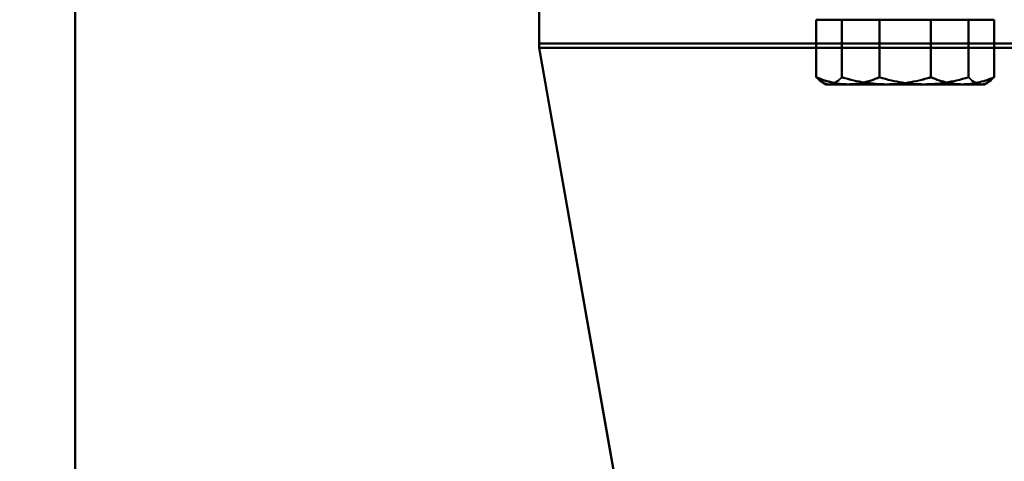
# Model space of a CAD drawing. Header units: millimetres. Extents: x -1392 to 1388, y -239 to 1267.
# Tile 3 of 91: x -481 to -400, y 90 to 126. Entities that reach past the tile are written whole.
import ezdxf

# ---------------------------------------------------------------- set-up
doc = ezdxf.new("R2010")
doc.units = ezdxf.units.MM
for name, color, linetype, lineweight in [('A-ANNO-DIMS', 211, 'Continuous', 30), ('A-ANNO-DIMS-20', 211, 'Continuous', 30), ('A-GENM', 13, 'Continuous', 40), ('G-IMPT', 8, 'Continuous', 40)]:
    doc.layers.add(name, color=color, linetype=linetype, lineweight=lineweight)
doc.styles.add('Arial_1', font='arial.ttf', dxfattribs={"height": 60})
doc.dimstyles.new('Linéaire', dxfattribs={"dimscale": 304.8, "dimtxt": 61.215564, "dimasz": 0.131234, "dimexe": 0.131234, "dimexo": 0.131234, "dimgap": 0.131234, "dimtad": 1, "dimdec": 0, "dimzin": 0, "dimdsep": 46, "dimtxsty": 'Arial_1', "dimblk1": 'OBLIQUE', "dimblk2": 'OBLIQUE', "dimsah": 1, "dimcen": 0.09, "dimazin": 0, "dimtfac": 1, "dimtdec": 4, "dimtix": 1, "dimtmove": 0, "dimatfit": 3, "dimfxl": 1, "dimtvp": 1, "dimtfill": 1, "dimtolj": 1, "dimtzin": 0, "dimarcsym": 2})

# ---------------------------------------------------------------- blocks, each defined once
blk = doc.blocks.new('Maintenance r21 - Maintenance r21-762144-Droite')
at = {"layer": 'A-GENM'}
for p, q in [((-476, 0), (-476, 1138)), ((-476, 1138), (-476, 0))]:
    blk.add_line(p, q, dxfattribs=at)
blk = doc.blocks.new('NEXA 2000 CALQUES_dwg-762145-Droite')
at = {"layer": 'G-IMPT'}
for p, q in [((-438, 128.372), (-438, 123.678)), ((-438, 128.372), (-438, 123.678)), ((-438, 123.678), (-438, 128.372)), ((-438, 123.678), (-438, 128.372)), ((-438, 128.372), (-438, 123.678)), ((-438, 128.372), (-438, 123.678)), ((-438, 123.678), (-438, 128.372)), ((-438, 123.678), (-438, 128.372)), ((-438, 126.372), (-438, 124.025)), ((-438, 124.025), (-438, 126.372)), ((-438, 124.025), (-438, 126.372)), ((-438, 126.372), (-438, 124.025)), ((-438, 124.025), (-438, 126.372)), ((-438, 126.372), (-438, 124.025)), ((-438, 126.372), (-438, 124.025)), ((-438, 124.025), (-438, 126.372)), ((-414.5, 125.972), (-412.698, 125.972)), ((-414.5, 125.972), (-412.698, 125.972)), ((-412.698, 125.972), (-414.5, 125.972)), ((-412.698, 125.972), (-414.5, 125.972)), ((-414.5, 125.972), (-412.698, 125.972)), ((-414.5, 125.972), (-412.698, 125.972)), ((-412.698, 125.972), (-414.5, 125.972)), ((-412.698, 125.972), (-414.5, 125.972)), ((-414.239, 125.972), (-409.541, 125.972)), ((-414.239, 125.972), (-409.541, 125.972)), ((-409.541, 125.972), (-414.239, 125.972)), ((-409.541, 125.972), (-414.239, 125.972)), ((-414.239, 125.972), (-409.541, 125.972)), ((-414.239, 125.972), (-409.541, 125.972)), ((-409.541, 125.972), (-414.239, 125.972)), ((-409.541, 125.972), (-414.239, 125.972)), ((-412.698, 125.972), (-406.459, 125.972)), ((-412.698, 125.972), (-406.459, 125.972)), ((-406.459, 125.972), (-412.698, 125.972)), ((-406.459, 125.972), (-412.698, 125.972)), ((-412.698, 125.972), (-406.459, 125.972)), ((-412.698, 125.972), (-406.459, 125.972)), ((-406.459, 125.972), (-412.698, 125.972)), ((-406.459, 125.972), (-412.698, 125.972)), ((-409.541, 125.972), (-403.302, 125.972)), ((-409.541, 125.972), (-403.302, 125.972)), ((-403.302, 125.972), (-409.541, 125.972)), ((-403.302, 125.972), (-409.541, 125.972)), ((-409.541, 125.972), (-403.302, 125.972)), ((-409.541, 125.972), (-403.302, 125.972)), ((-403.302, 125.972), (-409.541, 125.972)), ((-403.302, 125.972), (-409.541, 125.972)), ((-406.459, 125.972), (-401.761, 125.972)), ((-406.459, 125.972), (-401.761, 125.972)), ((-401.761, 125.972), (-406.459, 125.972)), ((-401.761, 125.972), (-406.459, 125.972)), ((-406.459, 125.972), (-401.761, 125.972)), ((-406.459, 125.972), (-401.761, 125.972)), ((-401.761, 125.972), (-406.459, 125.972)), ((-401.761, 125.972), (-406.459, 125.972)), ((-403.302, 125.972), (-401.5, 125.972)), ((-403.302, 125.972), (-401.5, 125.972)), ((-401.5, 125.972), (-403.302, 125.972)), ((-401.5, 125.972), (-403.302, 125.972)), ((-403.302, 125.972), (-401.5, 125.972)), ((-403.302, 125.972), (-401.5, 125.972)), ((-401.5, 125.972), (-403.302, 125.972)), ((-401.5, 125.972), (-403.302, 125.972)), ((-414.767, 120.827), (-414.5, 120.672)), ((-414.767, 120.827), (-414.5, 120.672)), ((-414.767, 120.827), (-414.5, 120.672)), ((-414.767, 120.827), (-414.5, 120.672)), ((-414.5, 120.672), (-412.698, 120.672)), ((-414.5, 120.672), (-412.698, 120.672)), ((-412.698, 120.672), (-414.5, 120.672)), ((-412.698, 120.672), (-414.5, 120.672)), ((-414.5, 120.672), (-412.698, 120.672)), ((-414.5, 120.672), (-412.698, 120.672)), ((-412.698, 120.672), (-414.5, 120.672)), ((-412.698, 120.672), (-414.5, 120.672)), ((-414.239, 120.672), (-409.541, 120.672)), ((-414.239, 120.672), (-409.541, 120.672)), ((-409.541, 120.672), (-414.239, 120.672)), ((-409.541, 120.672), (-414.239, 120.672)), ((-414.239, 120.672), (-409.541, 120.672)), ((-414.239, 120.672), (-409.541, 120.672)), ((-409.541, 120.672), (-414.239, 120.672)), ((-409.541, 120.672), (-414.239, 120.672)), ((-412.698, 120.672), (-406.459, 120.672)), ((-412.698, 120.672), (-406.459, 120.672)), ((-406.459, 120.672), (-412.698, 120.672)), ((-406.459, 120.672), (-412.698, 120.672)), ((-412.698, 120.672), (-406.459, 120.672)), ((-412.698, 120.672), (-406.459, 120.672)), ((-406.459, 120.672), (-412.698, 120.672)), ((-406.459, 120.672), (-412.698, 120.672)), ((-409.541, 120.672), (-403.302, 120.672)), ((-409.541, 120.672), (-403.302, 120.672)), ((-403.302, 120.672), (-409.541, 120.672)), ((-403.302, 120.672), (-409.541, 120.672)), ((-409.541, 120.672), (-403.302, 120.672)), ((-409.541, 120.672), (-403.302, 120.672)), ((-403.302, 120.672), (-409.541, 120.672)), ((-403.302, 120.672), (-409.541, 120.672)), ((-406.459, 120.672), (-401.761, 120.672)), ((-406.459, 120.672), (-401.761, 120.672)), ((-401.761, 120.672), (-406.459, 120.672)), ((-401.761, 120.672), (-406.459, 120.672)), ((-406.459, 120.672), (-401.761, 120.672)), ((-406.459, 120.672), (-401.761, 120.672)), ((-401.761, 120.672), (-406.459, 120.672)), ((-401.761, 120.672), (-406.459, 120.672)), ((-403.302, 120.672), (-401.5, 120.672)), ((-403.302, 120.672), (-401.5, 120.672)), ((-401.5, 120.672), (-403.302, 120.672)), ((-401.5, 120.672), (-403.302, 120.672)), ((-403.302, 120.672), (-401.5, 120.672)), ((-403.302, 120.672), (-401.5, 120.672)), ((-401.5, 120.672), (-403.302, 120.672)), ((-401.5, 120.672), (-403.302, 120.672)), ((-401.5, 120.672), (-401.233, 120.827)), ((-401.5, 120.672), (-401.233, 120.827)), ((-401.5, 120.672), (-401.233, 120.827)), ((-401.5, 120.672), (-401.233, 120.827))]:
    blk.add_line(p, q, dxfattribs=at)
at = {"layer": 'G-IMPT', "flags": 128}
for points in [[(-412.698, 125.972), (-413.347, 125.972), (-413.995, 125.972), (-414.643, 125.972), (-415.292, 125.972)], [(-415.292, 125.972), (-415.292, 124.792), (-415.292, 123.613), (-415.292, 122.433), (-415.292, 121.253)], [(-415.292, 121.253), (-415.292, 122.433), (-415.292, 123.613), (-415.292, 124.792), (-415.292, 125.972)], [(-415.292, 125.972), (-415.029, 125.972), (-414.765, 125.972), (-414.502, 125.972), (-414.239, 125.972)], [(-412.698, 125.972), (-413.347, 125.972), (-413.995, 125.972), (-414.643, 125.972), (-415.292, 125.972)], [(-415.292, 125.972), (-415.292, 124.792), (-415.292, 123.613), (-415.292, 122.433), (-415.292, 121.253)], [(-415.292, 121.253), (-415.292, 122.433), (-415.292, 123.613), (-415.292, 124.792), (-415.292, 125.972)], [(-415.292, 125.972), (-415.029, 125.972), (-414.765, 125.972), (-414.502, 125.972), (-414.239, 125.972)], [(-414.239, 125.972), (-414.502, 125.972), (-414.765, 125.972), (-415.029, 125.972), (-415.292, 125.972)], [(-415.292, 125.972), (-414.643, 125.972), (-413.995, 125.972), (-413.347, 125.972), (-412.698, 125.972)], [(-414.239, 125.972), (-414.502, 125.972), (-414.765, 125.972), (-415.029, 125.972), (-415.292, 125.972)], [(-415.292, 125.972), (-414.643, 125.972), (-413.995, 125.972), (-413.347, 125.972), (-412.698, 125.972)], [(-412.698, 125.972), (-413.347, 125.972), (-413.995, 125.972), (-414.643, 125.972), (-415.292, 125.972)], [(-415.292, 125.972), (-415.292, 124.792), (-415.292, 123.613), (-415.292, 122.433), (-415.292, 121.253)], [(-415.292, 121.253), (-415.292, 122.433), (-415.292, 123.613), (-415.292, 124.792), (-415.292, 125.972)], [(-415.292, 125.972), (-415.029, 125.972), (-414.765, 125.972), (-414.502, 125.972), (-414.239, 125.972)], [(-412.698, 125.972), (-413.347, 125.972), (-413.995, 125.972), (-414.643, 125.972), (-415.292, 125.972)], [(-415.292, 125.972), (-415.292, 124.792), (-415.292, 123.613), (-415.292, 122.433), (-415.292, 121.253)], [(-415.292, 121.253), (-415.292, 122.433), (-415.292, 123.613), (-415.292, 124.792), (-415.292, 125.972)], [(-415.292, 125.972), (-415.029, 125.972), (-414.765, 125.972), (-414.502, 125.972), (-414.239, 125.972)], [(-414.239, 125.972), (-414.502, 125.972), (-414.765, 125.972), (-415.029, 125.972), (-415.292, 125.972)], [(-415.292, 125.972), (-414.643, 125.972), (-413.995, 125.972), (-413.347, 125.972), (-412.698, 125.972)], [(-414.239, 125.972), (-414.502, 125.972), (-414.765, 125.972), (-415.029, 125.972), (-415.292, 125.972)], [(-415.292, 125.972), (-414.643, 125.972), (-413.995, 125.972), (-413.347, 125.972), (-412.698, 125.972)], [(-414.239, 125.972), (-413.976, 125.972), (-413.713, 125.972), (-413.45, 125.972), (-413.186, 125.972)], [(-414.239, 125.972), (-413.976, 125.972), (-413.713, 125.972), (-413.45, 125.972), (-413.186, 125.972)], [(-413.186, 125.972), (-413.45, 125.972), (-413.713, 125.972), (-413.976, 125.972), (-414.239, 125.972)], [(-413.186, 125.972), (-413.45, 125.972), (-413.713, 125.972), (-413.976, 125.972), (-414.239, 125.972)], [(-414.239, 125.972), (-413.976, 125.972), (-413.713, 125.972), (-413.45, 125.972), (-413.186, 125.972)], [(-414.239, 125.972), (-413.976, 125.972), (-413.713, 125.972), (-413.45, 125.972), (-413.186, 125.972)], [(-413.186, 125.972), (-413.45, 125.972), (-413.713, 125.972), (-413.976, 125.972), (-414.239, 125.972)], [(-413.186, 125.972), (-413.45, 125.972), (-413.713, 125.972), (-413.976, 125.972), (-414.239, 125.972)], [(-413.186, 125.972), (-413.186, 124.792), (-413.186, 123.613), (-413.186, 122.433), (-413.186, 121.253)], [(-413.186, 121.253), (-413.186, 122.433), (-413.186, 123.613), (-413.186, 124.792), (-413.186, 125.972)], [(-413.186, 125.972), (-412.275, 125.972), (-411.364, 125.972), (-410.452, 125.972), (-409.541, 125.972)], [(-413.186, 125.972), (-413.186, 124.792), (-413.186, 123.613), (-413.186, 122.433), (-413.186, 121.253)], [(-413.186, 121.253), (-413.186, 122.433), (-413.186, 123.613), (-413.186, 124.792), (-413.186, 125.972)], [(-413.186, 125.972), (-412.275, 125.972), (-411.364, 125.972), (-410.452, 125.972), (-409.541, 125.972)], [(-409.541, 125.972), (-410.452, 125.972), (-411.364, 125.972), (-412.275, 125.972), (-413.186, 125.972)], [(-409.541, 125.972), (-410.452, 125.972), (-411.364, 125.972), (-412.275, 125.972), (-413.186, 125.972)], [(-413.186, 125.972), (-413.186, 124.792), (-413.186, 123.613), (-413.186, 122.433), (-413.186, 121.253)], [(-413.186, 121.253), (-413.186, 122.433), (-413.186, 123.613), (-413.186, 124.792), (-413.186, 125.972)], [(-413.186, 125.972), (-412.275, 125.972), (-411.364, 125.972), (-410.452, 125.972), (-409.541, 125.972)], [(-413.186, 125.972), (-413.186, 124.792), (-413.186, 123.613), (-413.186, 122.433), (-413.186, 121.253)], [(-413.186, 121.253), (-413.186, 122.433), (-413.186, 123.613), (-413.186, 124.792), (-413.186, 125.972)], [(-413.186, 125.972), (-412.275, 125.972), (-411.364, 125.972), (-410.452, 125.972), (-409.541, 125.972)], [(-409.541, 125.972), (-410.452, 125.972), (-411.364, 125.972), (-412.275, 125.972), (-413.186, 125.972)], [(-409.541, 125.972), (-410.452, 125.972), (-411.364, 125.972), (-412.275, 125.972), (-413.186, 125.972)], [(-410.105, 125.972), (-410.754, 125.972), (-411.402, 125.972), (-412.05, 125.972), (-412.698, 125.972)], [(-410.105, 125.972), (-410.754, 125.972), (-411.402, 125.972), (-412.05, 125.972), (-412.698, 125.972)], [(-412.698, 125.972), (-412.05, 125.972), (-411.402, 125.972), (-410.754, 125.972), (-410.105, 125.972)], [(-412.698, 125.972), (-412.05, 125.972), (-411.402, 125.972), (-410.754, 125.972), (-410.105, 125.972)], [(-410.105, 125.972), (-410.754, 125.972), (-411.402, 125.972), (-412.05, 125.972), (-412.698, 125.972)], [(-410.105, 125.972), (-410.754, 125.972), (-411.402, 125.972), (-412.05, 125.972), (-412.698, 125.972)], [(-412.698, 125.972), (-412.05, 125.972), (-411.402, 125.972), (-410.754, 125.972), (-410.105, 125.972)], [(-412.698, 125.972), (-412.05, 125.972), (-411.402, 125.972), (-410.754, 125.972), (-410.105, 125.972)], [(-406.459, 125.972), (-407.371, 125.972), (-408.282, 125.972), (-409.194, 125.972), (-410.105, 125.972)], [(-410.105, 125.972), (-410.105, 124.792), (-410.105, 123.613), (-410.105, 122.433), (-410.105, 121.253)], [(-410.105, 121.253), (-410.105, 122.433), (-410.105, 123.613), (-410.105, 124.792), (-410.105, 125.972)], [(-410.105, 121.253), (-410.105, 122.433), (-410.105, 123.613), (-410.105, 124.792), (-410.105, 125.972)], [(-406.459, 125.972), (-407.371, 125.972), (-408.282, 125.972), (-409.194, 125.972), (-410.105, 125.972)], [(-410.105, 125.972), (-410.105, 124.792), (-410.105, 123.613), (-410.105, 122.433), (-410.105, 121.253)], [(-410.105, 125.972), (-409.194, 125.972), (-408.282, 125.972), (-407.371, 125.972), (-406.459, 125.972)], [(-410.105, 125.972), (-409.194, 125.972), (-408.282, 125.972), (-407.371, 125.972), (-406.459, 125.972)], [(-406.459, 125.972), (-407.371, 125.972), (-408.282, 125.972), (-409.194, 125.972), (-410.105, 125.972)], [(-410.105, 125.972), (-410.105, 124.792), (-410.105, 123.613), (-410.105, 122.433), (-410.105, 121.253)], [(-410.105, 121.253), (-410.105, 122.433), (-410.105, 123.613), (-410.105, 124.792), (-410.105, 125.972)], [(-410.105, 121.253), (-410.105, 122.433), (-410.105, 123.613), (-410.105, 124.792), (-410.105, 125.972)], [(-406.459, 125.972), (-407.371, 125.972), (-408.282, 125.972), (-409.194, 125.972), (-410.105, 125.972)], [(-410.105, 125.972), (-410.105, 124.792), (-410.105, 123.613), (-410.105, 122.433), (-410.105, 121.253)], [(-410.105, 125.972), (-409.194, 125.972), (-408.282, 125.972), (-407.371, 125.972), (-406.459, 125.972)], [(-410.105, 125.972), (-409.194, 125.972), (-408.282, 125.972), (-407.371, 125.972), (-406.459, 125.972)], [(-409.541, 125.972), (-408.629, 125.972), (-407.718, 125.972), (-406.806, 125.972), (-405.895, 125.972)], [(-409.541, 125.972), (-408.629, 125.972), (-407.718, 125.972), (-406.806, 125.972), (-405.895, 125.972)], [(-405.895, 125.972), (-406.806, 125.972), (-407.718, 125.972), (-408.629, 125.972), (-409.541, 125.972)], [(-405.895, 125.972), (-406.806, 125.972), (-407.718, 125.972), (-408.629, 125.972), (-409.541, 125.972)], [(-409.541, 125.972), (-408.629, 125.972), (-407.718, 125.972), (-406.806, 125.972), (-405.895, 125.972)], [(-409.541, 125.972), (-408.629, 125.972), (-407.718, 125.972), (-406.806, 125.972), (-405.895, 125.972)], [(-405.895, 125.972), (-406.806, 125.972), (-407.718, 125.972), (-408.629, 125.972), (-409.541, 125.972)], [(-405.895, 125.972), (-406.806, 125.972), (-407.718, 125.972), (-408.629, 125.972), (-409.541, 125.972)], [(-402.814, 125.972), (-403.725, 125.972), (-404.636, 125.972), (-405.548, 125.972), (-406.459, 125.972)], [(-402.814, 125.972), (-403.725, 125.972), (-404.636, 125.972), (-405.548, 125.972), (-406.459, 125.972)], [(-406.459, 125.972), (-405.548, 125.972), (-404.636, 125.972), (-403.725, 125.972), (-402.814, 125.972)], [(-406.459, 125.972), (-405.548, 125.972), (-404.636, 125.972), (-403.725, 125.972), (-402.814, 125.972)], [(-402.814, 125.972), (-403.725, 125.972), (-404.636, 125.972), (-405.548, 125.972), (-406.459, 125.972)], [(-402.814, 125.972), (-403.725, 125.972), (-404.636, 125.972), (-405.548, 125.972), (-406.459, 125.972)], [(-406.459, 125.972), (-405.548, 125.972), (-404.636, 125.972), (-403.725, 125.972), (-402.814, 125.972)], [(-406.459, 125.972), (-405.548, 125.972), (-404.636, 125.972), (-403.725, 125.972), (-402.814, 125.972)], [(-405.895, 121.253), (-405.895, 122.433), (-405.895, 123.613), (-405.895, 124.792), (-405.895, 125.972)], [(-405.895, 125.972), (-405.246, 125.972), (-404.598, 125.972), (-403.95, 125.972), (-403.302, 125.972)], [(-405.895, 125.972), (-405.895, 124.792), (-405.895, 123.613), (-405.895, 122.433), (-405.895, 121.253)], [(-405.895, 125.972), (-405.895, 124.792), (-405.895, 123.613), (-405.895, 122.433), (-405.895, 121.253)], [(-405.895, 121.253), (-405.895, 122.433), (-405.895, 123.613), (-405.895, 124.792), (-405.895, 125.972)], [(-405.895, 125.972), (-405.246, 125.972), (-404.598, 125.972), (-403.95, 125.972), (-403.302, 125.972)], [(-403.302, 125.972), (-403.95, 125.972), (-404.598, 125.972), (-405.246, 125.972), (-405.895, 125.972)], [(-403.302, 125.972), (-403.95, 125.972), (-404.598, 125.972), (-405.246, 125.972), (-405.895, 125.972)], [(-405.895, 121.253), (-405.895, 122.433), (-405.895, 123.613), (-405.895, 124.792), (-405.895, 125.972)], [(-405.895, 125.972), (-405.246, 125.972), (-404.598, 125.972), (-403.95, 125.972), (-403.302, 125.972)], [(-405.895, 125.972), (-405.895, 124.792), (-405.895, 123.613), (-405.895, 122.433), (-405.895, 121.253)], [(-405.895, 125.972), (-405.895, 124.792), (-405.895, 123.613), (-405.895, 122.433), (-405.895, 121.253)], [(-405.895, 121.253), (-405.895, 122.433), (-405.895, 123.613), (-405.895, 124.792), (-405.895, 125.972)], [(-405.895, 125.972), (-405.246, 125.972), (-404.598, 125.972), (-403.95, 125.972), (-403.302, 125.972)], [(-403.302, 125.972), (-403.95, 125.972), (-404.598, 125.972), (-405.246, 125.972), (-405.895, 125.972)], [(-403.302, 125.972), (-403.95, 125.972), (-404.598, 125.972), (-405.246, 125.972), (-405.895, 125.972)], [(-403.302, 125.972), (-402.653, 125.972), (-402.005, 125.972), (-401.357, 125.972), (-400.708, 125.972)], [(-403.302, 125.972), (-402.653, 125.972), (-402.005, 125.972), (-401.357, 125.972), (-400.708, 125.972)], [(-400.708, 125.972), (-401.357, 125.972), (-402.005, 125.972), (-402.653, 125.972), (-403.302, 125.972)], [(-400.708, 125.972), (-401.357, 125.972), (-402.005, 125.972), (-402.653, 125.972), (-403.302, 125.972)], [(-403.302, 125.972), (-402.653, 125.972), (-402.005, 125.972), (-401.357, 125.972), (-400.708, 125.972)], [(-403.302, 125.972), (-402.653, 125.972), (-402.005, 125.972), (-401.357, 125.972), (-400.708, 125.972)], [(-400.708, 125.972), (-401.357, 125.972), (-402.005, 125.972), (-402.653, 125.972), (-403.302, 125.972)], [(-400.708, 125.972), (-401.357, 125.972), (-402.005, 125.972), (-402.653, 125.972), (-403.302, 125.972)], [(-401.761, 125.972), (-402.024, 125.972), (-402.287, 125.972), (-402.55, 125.972), (-402.814, 125.972)], [(-402.814, 125.972), (-402.814, 124.792), (-402.814, 123.613), (-402.814, 122.433), (-402.814, 121.253)], [(-402.814, 121.253), (-402.814, 122.433), (-402.814, 123.613), (-402.814, 124.792), (-402.814, 125.972)], [(-401.761, 125.972), (-402.024, 125.972), (-402.287, 125.972), (-402.55, 125.972), (-402.814, 125.972)], [(-402.814, 125.972), (-402.814, 124.792), (-402.814, 123.613), (-402.814, 122.433), (-402.814, 121.253)], [(-402.814, 121.253), (-402.814, 122.433), (-402.814, 123.613), (-402.814, 124.792), (-402.814, 125.972)], [(-402.814, 125.972), (-402.55, 125.972), (-402.287, 125.972), (-402.024, 125.972), (-401.761, 125.972)], [(-402.814, 125.972), (-402.55, 125.972), (-402.287, 125.972), (-402.024, 125.972), (-401.761, 125.972)], [(-401.761, 125.972), (-402.024, 125.972), (-402.287, 125.972), (-402.55, 125.972), (-402.814, 125.972)], [(-402.814, 125.972), (-402.814, 124.792), (-402.814, 123.613), (-402.814, 122.433), (-402.814, 121.253)], [(-402.814, 121.253), (-402.814, 122.433), (-402.814, 123.613), (-402.814, 124.792), (-402.814, 125.972)], [(-401.761, 125.972), (-402.024, 125.972), (-402.287, 125.972), (-402.55, 125.972), (-402.814, 125.972)], [(-402.814, 125.972), (-402.814, 124.792), (-402.814, 123.613), (-402.814, 122.433), (-402.814, 121.253)], [(-402.814, 121.253), (-402.814, 122.433), (-402.814, 123.613), (-402.814, 124.792), (-402.814, 125.972)], [(-402.814, 125.972), (-402.55, 125.972), (-402.287, 125.972), (-402.024, 125.972), (-401.761, 125.972)], [(-402.814, 125.972), (-402.55, 125.972), (-402.287, 125.972), (-402.024, 125.972), (-401.761, 125.972)], [(-400.708, 125.972), (-400.971, 125.972), (-401.235, 125.972), (-401.498, 125.972), (-401.761, 125.972)], [(-400.708, 125.972), (-400.971, 125.972), (-401.235, 125.972), (-401.498, 125.972), (-401.761, 125.972)], [(-401.761, 125.972), (-401.498, 125.972), (-401.235, 125.972), (-400.971, 125.972), (-400.708, 125.972)], [(-401.761, 125.972), (-401.498, 125.972), (-401.235, 125.972), (-400.971, 125.972), (-400.708, 125.972)], [(-400.708, 125.972), (-400.971, 125.972), (-401.235, 125.972), (-401.498, 125.972), (-401.761, 125.972)], [(-400.708, 125.972), (-400.971, 125.972), (-401.235, 125.972), (-401.498, 125.972), (-401.761, 125.972)], [(-401.761, 125.972), (-401.498, 125.972), (-401.235, 125.972), (-400.971, 125.972), (-400.708, 125.972)], [(-401.761, 125.972), (-401.498, 125.972), (-401.235, 125.972), (-400.971, 125.972), (-400.708, 125.972)], [(-400.708, 125.972), (-400.708, 124.792), (-400.708, 123.613), (-400.708, 122.433), (-400.708, 121.253)], [(-400.708, 121.253), (-400.708, 122.433), (-400.708, 123.613), (-400.708, 124.792), (-400.708, 125.972)], [(-400.708, 125.972), (-400.708, 124.792), (-400.708, 123.613), (-400.708, 122.433), (-400.708, 121.253)], [(-400.708, 121.253), (-400.708, 122.433), (-400.708, 123.613), (-400.708, 124.792), (-400.708, 125.972)], [(-400.708, 125.972), (-400.708, 124.792), (-400.708, 123.613), (-400.708, 122.433), (-400.708, 121.253)], [(-400.708, 121.253), (-400.708, 122.433), (-400.708, 123.613), (-400.708, 124.792), (-400.708, 125.972)], [(-400.708, 125.972), (-400.708, 124.792), (-400.708, 123.613), (-400.708, 122.433), (-400.708, 121.253)], [(-400.708, 121.253), (-400.708, 122.433), (-400.708, 123.613), (-400.708, 124.792), (-400.708, 125.972)], [(420, 124.025), (205.5, 124.025), (-9, 124.025), (-223.5, 124.025), (-438, 124.025)], [(-438, 123.678), (-438, 123.765), (-438, 123.851), (-438, 123.938), (-438, 124.025)], [(-438, 124.025), (-223.5, 124.025), (-9, 124.025), (205.5, 124.025), (420, 124.025)], [(-438, 124.025), (-438, 123.938), (-438, 123.851), (-438, 123.765), (-438, 123.678)], [(-438, 123.678), (-438, 123.765), (-438, 123.851), (-438, 123.938), (-438, 124.025)], [(420, 124.025), (205.5, 124.025), (-9, 124.025), (-223.5, 124.025), (-438, 124.025)], [(-438, 124.025), (-438, 123.938), (-438, 123.851), (-438, 123.765), (-438, 123.678)], [(-438, 124.025), (-223.5, 124.025), (-9, 124.025), (205.5, 124.025), (420, 124.025)], [(-438, 123.678), (-438, 123.765), (-438, 123.851), (-438, 123.938), (-438, 124.025)], [(420, 124.025), (205.5, 124.025), (-9, 124.025), (-223.5, 124.025), (-438, 124.025)], [(-438, 124.025), (-438, 123.938), (-438, 123.851), (-438, 123.765), (-438, 123.678)], [(-438, 124.025), (-223.5, 124.025), (-9, 124.025), (205.5, 124.025), (420, 124.025)], [(420, 124.025), (205.5, 124.025), (-9, 124.025), (-223.5, 124.025), (-438, 124.025)], [(-438, 123.678), (-438, 123.765), (-438, 123.851), (-438, 123.938), (-438, 124.025)], [(-438, 124.025), (-223.5, 124.025), (-9, 124.025), (205.5, 124.025), (420, 124.025)], [(-438, 124.025), (-438, 123.938), (-438, 123.851), (-438, 123.765), (-438, 123.678)], [(-416.775, 3.305), (-422.081, 33.398), (-427.388, 63.492), (-432.694, 93.585), (-438, 123.678)], [(-438, 123.678), (-432.709, 93.671), (-427.418, 63.665), (-422.127, 33.659), (-416.836, 3.653)], [(-438, 123.678), (-432.694, 93.585), (-427.388, 63.492), (-422.081, 33.398), (-416.775, 3.305)], [(-416.836, 3.653), (-422.127, 33.659), (-427.418, 63.665), (-432.709, 93.671), (-438, 123.678)], [(-416.836, 3.653), (-422.127, 33.659), (-427.418, 63.665), (-432.709, 93.671), (-438, 123.678)], [(420, 123.678), (205.5, 123.678), (-9, 123.678), (-223.5, 123.678), (-438, 123.678)], [(-438, 123.678), (-432.694, 93.585), (-427.388, 63.492), (-422.081, 33.398), (-416.775, 3.305)], [(-416.775, 3.305), (-422.081, 33.398), (-427.388, 63.492), (-432.694, 93.585), (-438, 123.678)], [(-438, 123.678), (-223.5, 123.678), (-9, 123.678), (205.5, 123.678), (420, 123.678)], [(-438, 123.678), (-432.709, 93.671), (-427.418, 63.665), (-422.127, 33.659), (-416.836, 3.653)], [(-438, 123.678), (-432.694, 93.585), (-427.388, 63.492), (-422.081, 33.398), (-416.775, 3.305)], [(-416.836, 3.653), (-422.127, 33.659), (-427.418, 63.665), (-432.709, 93.671), (-438, 123.678)], [(-438, 123.678), (-223.5, 123.678), (-9, 123.678), (205.5, 123.678), (420, 123.678)], [(420, 123.678), (205.5, 123.678), (-9, 123.678), (-223.5, 123.678), (-438, 123.678)], [(-416.775, 3.305), (-422.081, 33.398), (-427.388, 63.492), (-432.694, 93.585), (-438, 123.678)], [(-438, 123.678), (-432.709, 93.671), (-427.418, 63.665), (-422.127, 33.659), (-416.836, 3.653)], [(-416.775, 3.305), (-422.081, 33.398), (-427.388, 63.492), (-432.694, 93.585), (-438, 123.678)], [(-438, 123.678), (-223.5, 123.678), (-9, 123.678), (205.5, 123.678), (420, 123.678)], [(-438, 123.678), (-432.709, 93.671), (-427.418, 63.665), (-422.127, 33.659), (-416.836, 3.653)], [(-416.836, 3.653), (-422.127, 33.659), (-427.418, 63.665), (-432.709, 93.671), (-438, 123.678)], [(420, 123.678), (205.5, 123.678), (-9, 123.678), (-223.5, 123.678), (-438, 123.678)], [(-438, 123.678), (-432.694, 93.585), (-427.388, 63.492), (-422.081, 33.398), (-416.775, 3.305)], [(420, 123.678), (205.5, 123.678), (-9, 123.678), (-223.5, 123.678), (-438, 123.678)], [(-438, 123.678), (-223.5, 123.678), (-9, 123.678), (205.5, 123.678), (420, 123.678)]]:
    blk.add_lwpolyline(points, dxfattribs=at)
at = {"layer": 'G-IMPT'}
for points, knots in [([(-412.698, 120.672), (-413.115, 120.671), (-413.721, 120.74), (-414.588, 120.979), (-415.052, 121.153), (-415.292, 121.253)], [0, 0, 0, 0, 0.5, 0.75, 1, 1, 1, 1]), ([(-415.292, 121.253), (-415.195, 121.153), (-415.004, 120.979), (-414.65, 120.74), (-414.407, 120.671), (-414.239, 120.672)], [0, 0, 0, 0, 0.25, 0.5, 1, 1, 1, 1]), ([(-415.292, 121.253), (-415.195, 121.153), (-415.004, 120.979), (-414.65, 120.74), (-414.407, 120.671), (-414.239, 120.672)], [0, 0, 0, 0, 0.25, 0.5, 1, 1, 1, 1]), ([(-412.698, 120.672), (-413.115, 120.671), (-413.721, 120.74), (-414.588, 120.979), (-415.052, 121.153), (-415.292, 121.253)], [0, 0, 0, 0, 0.5, 0.75, 1, 1, 1, 1]), ([(-412.698, 120.672), (-413.115, 120.671), (-413.721, 120.74), (-414.588, 120.979), (-415.052, 121.153), (-415.292, 121.253)], [0, 0, 0, 0, 0.5, 0.75, 1, 1, 1, 1]), ([(-415.292, 121.253), (-415.195, 121.153), (-415.004, 120.979), (-414.65, 120.74), (-414.407, 120.671), (-414.239, 120.672)], [0, 0, 0, 0, 0.25, 0.5, 1, 1, 1, 1]), ([(-415.292, 121.253), (-415.195, 121.153), (-415.004, 120.979), (-414.65, 120.74), (-414.407, 120.671), (-414.239, 120.672)], [0, 0, 0, 0, 0.25, 0.5, 1, 1, 1, 1]), ([(-412.698, 120.672), (-413.115, 120.671), (-413.721, 120.74), (-414.588, 120.979), (-415.052, 121.153), (-415.292, 121.253)], [0, 0, 0, 0, 0.5, 0.75, 1, 1, 1, 1]), ([(-414.239, 120.672), (-414.068, 120.671), (-413.817, 120.74), (-413.468, 120.979), (-413.285, 121.153), (-413.186, 121.253)], [0, 0, 0, 0, 0.5, 0.75, 1, 1, 1, 1]), ([(-414.239, 120.672), (-414.068, 120.671), (-413.817, 120.74), (-413.468, 120.979), (-413.285, 121.153), (-413.186, 121.253)], [0, 0, 0, 0, 0.5, 0.75, 1, 1, 1, 1]), ([(-414.239, 120.672), (-414.068, 120.671), (-413.817, 120.74), (-413.468, 120.979), (-413.285, 121.153), (-413.186, 121.253)], [0, 0, 0, 0, 0.5, 0.75, 1, 1, 1, 1]), ([(-414.239, 120.672), (-414.068, 120.671), (-413.817, 120.74), (-413.468, 120.979), (-413.285, 121.153), (-413.186, 121.253)], [0, 0, 0, 0, 0.5, 0.75, 1, 1, 1, 1]), ([(-413.186, 121.253), (-412.848, 121.153), (-412.2, 120.979), (-410.983, 120.74), (-410.127, 120.671), (-409.541, 120.672)], [0, 0, 0, 0, 0.25, 0.5, 1, 1, 1, 1]), ([(-413.186, 121.253), (-412.848, 121.153), (-412.2, 120.979), (-410.983, 120.74), (-410.127, 120.671), (-409.541, 120.672)], [0, 0, 0, 0, 0.25, 0.5, 1, 1, 1, 1]), ([(-413.186, 121.253), (-412.848, 121.153), (-412.2, 120.979), (-410.983, 120.74), (-410.127, 120.671), (-409.541, 120.672)], [0, 0, 0, 0, 0.25, 0.5, 1, 1, 1, 1]), ([(-413.186, 121.253), (-412.848, 121.153), (-412.2, 120.979), (-410.983, 120.74), (-410.127, 120.671), (-409.541, 120.672)], [0, 0, 0, 0, 0.25, 0.5, 1, 1, 1, 1]), ([(-410.105, 121.253), (-410.347, 121.153), (-410.804, 120.979), (-411.667, 120.74), (-412.28, 120.671), (-412.698, 120.672)], [0, 0, 0, 0, 0.25, 0.5, 1, 1, 1, 1]), ([(-410.105, 121.253), (-410.347, 121.153), (-410.804, 120.979), (-411.667, 120.74), (-412.28, 120.671), (-412.698, 120.672)], [0, 0, 0, 0, 0.25, 0.5, 1, 1, 1, 1]), ([(-410.105, 121.253), (-410.347, 121.153), (-410.804, 120.979), (-411.667, 120.74), (-412.28, 120.671), (-412.698, 120.672)], [0, 0, 0, 0, 0.25, 0.5, 1, 1, 1, 1]), ([(-410.105, 121.253), (-410.347, 121.153), (-410.804, 120.979), (-411.667, 120.74), (-412.28, 120.671), (-412.698, 120.672)], [0, 0, 0, 0, 0.25, 0.5, 1, 1, 1, 1]), ([(-406.459, 120.672), (-407.046, 120.671), (-407.905, 120.74), (-409.12, 120.979), (-409.767, 121.153), (-410.105, 121.253)], [0, 0, 0, 0, 0.5, 0.75, 1, 1, 1, 1]), ([(-406.459, 120.672), (-407.046, 120.671), (-407.905, 120.74), (-409.12, 120.979), (-409.767, 121.153), (-410.105, 121.253)], [0, 0, 0, 0, 0.5, 0.75, 1, 1, 1, 1]), ([(-406.459, 120.672), (-407.046, 120.671), (-407.905, 120.74), (-409.12, 120.979), (-409.767, 121.153), (-410.105, 121.253)], [0, 0, 0, 0, 0.5, 0.75, 1, 1, 1, 1]), ([(-406.459, 120.672), (-407.046, 120.671), (-407.905, 120.74), (-409.12, 120.979), (-409.767, 121.153), (-410.105, 121.253)], [0, 0, 0, 0, 0.5, 0.75, 1, 1, 1, 1]), ([(-409.541, 120.672), (-408.954, 120.671), (-408.095, 120.74), (-406.88, 120.979), (-406.233, 121.153), (-405.895, 121.253)], [0, 0, 0, 0, 0.5, 0.75, 1, 1, 1, 1]), ([(-409.541, 120.672), (-408.954, 120.671), (-408.095, 120.74), (-406.88, 120.979), (-406.233, 121.153), (-405.895, 121.253)], [0, 0, 0, 0, 0.5, 0.75, 1, 1, 1, 1]), ([(-409.541, 120.672), (-408.954, 120.671), (-408.095, 120.74), (-406.88, 120.979), (-406.233, 121.153), (-405.895, 121.253)], [0, 0, 0, 0, 0.5, 0.75, 1, 1, 1, 1]), ([(-409.541, 120.672), (-408.954, 120.671), (-408.095, 120.74), (-406.88, 120.979), (-406.233, 121.153), (-405.895, 121.253)], [0, 0, 0, 0, 0.5, 0.75, 1, 1, 1, 1]), ([(-402.814, 121.253), (-403.151, 121.153), (-403.8, 120.979), (-405.017, 120.74), (-405.873, 120.671), (-406.459, 120.672)], [0, 0, 0, 0, 0.25, 0.5, 1, 1, 1, 1]), ([(-402.814, 121.253), (-403.151, 121.153), (-403.8, 120.979), (-405.017, 120.74), (-405.873, 120.671), (-406.459, 120.672)], [0, 0, 0, 0, 0.25, 0.5, 1, 1, 1, 1]), ([(-402.814, 121.253), (-403.151, 121.153), (-403.8, 120.979), (-405.017, 120.74), (-405.873, 120.671), (-406.459, 120.672)], [0, 0, 0, 0, 0.25, 0.5, 1, 1, 1, 1]), ([(-402.814, 121.253), (-403.151, 121.153), (-403.8, 120.979), (-405.017, 120.74), (-405.873, 120.671), (-406.459, 120.672)], [0, 0, 0, 0, 0.25, 0.5, 1, 1, 1, 1]), ([(-405.895, 121.253), (-405.653, 121.153), (-405.196, 120.979), (-404.333, 120.74), (-403.72, 120.671), (-403.302, 120.672)], [0, 0, 0, 0, 0.25, 0.5, 1, 1, 1, 1]), ([(-405.895, 121.253), (-405.653, 121.153), (-405.196, 120.979), (-404.333, 120.74), (-403.72, 120.671), (-403.302, 120.672)], [0, 0, 0, 0, 0.25, 0.5, 1, 1, 1, 1]), ([(-405.895, 121.253), (-405.653, 121.153), (-405.196, 120.979), (-404.333, 120.74), (-403.72, 120.671), (-403.302, 120.672)], [0, 0, 0, 0, 0.25, 0.5, 1, 1, 1, 1]), ([(-405.895, 121.253), (-405.653, 121.153), (-405.196, 120.979), (-404.333, 120.74), (-403.72, 120.671), (-403.302, 120.672)], [0, 0, 0, 0, 0.25, 0.5, 1, 1, 1, 1]), ([(-403.302, 120.672), (-402.885, 120.671), (-402.279, 120.74), (-401.412, 120.979), (-400.948, 121.153), (-400.708, 121.253)], [0, 0, 0, 0, 0.5, 0.75, 1, 1, 1, 1]), ([(-403.302, 120.672), (-402.885, 120.671), (-402.279, 120.74), (-401.412, 120.979), (-400.948, 121.153), (-400.708, 121.253)], [0, 0, 0, 0, 0.5, 0.75, 1, 1, 1, 1]), ([(-403.302, 120.672), (-402.885, 120.671), (-402.279, 120.74), (-401.412, 120.979), (-400.948, 121.153), (-400.708, 121.253)], [0, 0, 0, 0, 0.5, 0.75, 1, 1, 1, 1]), ([(-403.302, 120.672), (-402.885, 120.671), (-402.279, 120.74), (-401.412, 120.979), (-400.948, 121.153), (-400.708, 121.253)], [0, 0, 0, 0, 0.5, 0.75, 1, 1, 1, 1]), ([(-401.761, 120.672), (-401.932, 120.671), (-402.183, 120.74), (-402.532, 120.979), (-402.715, 121.153), (-402.814, 121.253)], [0, 0, 0, 0, 0.5, 0.75, 1, 1, 1, 1]), ([(-401.761, 120.672), (-401.932, 120.671), (-402.183, 120.74), (-402.532, 120.979), (-402.715, 121.153), (-402.814, 121.253)], [0, 0, 0, 0, 0.5, 0.75, 1, 1, 1, 1]), ([(-401.761, 120.672), (-401.932, 120.671), (-402.183, 120.74), (-402.532, 120.979), (-402.715, 121.153), (-402.814, 121.253)], [0, 0, 0, 0, 0.5, 0.75, 1, 1, 1, 1]), ([(-401.761, 120.672), (-401.932, 120.671), (-402.183, 120.74), (-402.532, 120.979), (-402.715, 121.153), (-402.814, 121.253)], [0, 0, 0, 0, 0.5, 0.75, 1, 1, 1, 1]), ([(-400.708, 121.253), (-400.805, 121.153), (-400.996, 120.979), (-401.35, 120.74), (-401.593, 120.671), (-401.761, 120.672)], [0, 0, 0, 0, 0.25, 0.5, 1, 1, 1, 1]), ([(-400.708, 121.253), (-400.805, 121.153), (-400.996, 120.979), (-401.35, 120.74), (-401.593, 120.671), (-401.761, 120.672)], [0, 0, 0, 0, 0.25, 0.5, 1, 1, 1, 1]), ([(-400.708, 121.253), (-400.805, 121.153), (-400.996, 120.979), (-401.35, 120.74), (-401.593, 120.671), (-401.761, 120.672)], [0, 0, 0, 0, 0.25, 0.5, 1, 1, 1, 1]), ([(-400.708, 121.253), (-400.805, 121.153), (-400.996, 120.979), (-401.35, 120.74), (-401.593, 120.671), (-401.761, 120.672)], [0, 0, 0, 0, 0.25, 0.5, 1, 1, 1, 1])]:
    blk.add_open_spline(points, degree=3, knots=knots, dxfattribs=at)
for points in [[(-415.292, 121.253), (-414.816, 121.054), (-413.932, 120.766), (-413.111, 120.673), (-412.698, 120.672)], [(-414.239, 120.672), (-414.407, 120.673), (-414.74, 120.766), (-415.098, 121.054), (-415.292, 121.253)], [(-415.292, 121.253), (-414.816, 121.054), (-413.932, 120.766), (-413.111, 120.673), (-412.698, 120.672)], [(-414.239, 120.672), (-414.407, 120.673), (-414.74, 120.766), (-415.098, 121.054), (-415.292, 121.253)], [(-415.292, 121.253), (-414.816, 121.054), (-413.932, 120.766), (-413.111, 120.673), (-412.698, 120.672)], [(-414.239, 120.672), (-414.407, 120.673), (-414.74, 120.766), (-415.098, 121.054), (-415.292, 121.253)], [(-415.292, 121.253), (-414.816, 121.054), (-413.932, 120.766), (-413.111, 120.673), (-412.698, 120.672)], [(-414.239, 120.672), (-414.407, 120.673), (-414.74, 120.766), (-415.098, 121.054), (-415.292, 121.253)], [(-413.186, 121.253), (-413.38, 121.054), (-413.738, 120.766), (-414.072, 120.673), (-414.239, 120.672)], [(-413.186, 121.253), (-413.38, 121.054), (-413.738, 120.766), (-414.072, 120.673), (-414.239, 120.672)], [(-413.186, 121.253), (-413.38, 121.054), (-413.738, 120.766), (-414.072, 120.673), (-414.239, 120.672)], [(-413.186, 121.253), (-413.38, 121.054), (-413.738, 120.766), (-414.072, 120.673), (-414.239, 120.672)], [(-409.541, 120.672), (-410.121, 120.673), (-411.275, 120.766), (-412.517, 121.054), (-413.186, 121.253)], [(-409.541, 120.672), (-410.121, 120.673), (-411.275, 120.766), (-412.517, 121.054), (-413.186, 121.253)], [(-409.541, 120.672), (-410.121, 120.673), (-411.275, 120.766), (-412.517, 121.054), (-413.186, 121.253)], [(-409.541, 120.672), (-410.121, 120.673), (-411.275, 120.766), (-412.517, 121.054), (-413.186, 121.253)], [(-412.698, 120.672), (-412.286, 120.673), (-411.465, 120.766), (-410.581, 121.054), (-410.105, 121.253)], [(-412.698, 120.672), (-412.286, 120.673), (-411.465, 120.766), (-410.581, 121.054), (-410.105, 121.253)], [(-412.698, 120.672), (-412.286, 120.673), (-411.465, 120.766), (-410.581, 121.054), (-410.105, 121.253)], [(-412.698, 120.672), (-412.286, 120.673), (-411.465, 120.766), (-410.581, 121.054), (-410.105, 121.253)], [(-410.105, 121.253), (-409.436, 121.054), (-408.194, 120.766), (-407.039, 120.673), (-406.459, 120.672)], [(-410.105, 121.253), (-409.436, 121.054), (-408.194, 120.766), (-407.039, 120.673), (-406.459, 120.672)], [(-410.105, 121.253), (-409.436, 121.054), (-408.194, 120.766), (-407.039, 120.673), (-406.459, 120.672)], [(-410.105, 121.253), (-409.436, 121.054), (-408.194, 120.766), (-407.039, 120.673), (-406.459, 120.672)], [(-405.895, 121.253), (-406.564, 121.054), (-407.806, 120.766), (-408.961, 120.673), (-409.541, 120.672)], [(-405.895, 121.253), (-406.564, 121.054), (-407.806, 120.766), (-408.961, 120.673), (-409.541, 120.672)], [(-405.895, 121.253), (-406.564, 121.054), (-407.806, 120.766), (-408.961, 120.673), (-409.541, 120.672)], [(-405.895, 121.253), (-406.564, 121.054), (-407.806, 120.766), (-408.961, 120.673), (-409.541, 120.672)], [(-406.459, 120.672), (-405.879, 120.673), (-404.725, 120.766), (-403.483, 121.054), (-402.814, 121.253)], [(-406.459, 120.672), (-405.879, 120.673), (-404.725, 120.766), (-403.483, 121.054), (-402.814, 121.253)], [(-406.459, 120.672), (-405.879, 120.673), (-404.725, 120.766), (-403.483, 121.054), (-402.814, 121.253)], [(-406.459, 120.672), (-405.879, 120.673), (-404.725, 120.766), (-403.483, 121.054), (-402.814, 121.253)], [(-403.302, 120.672), (-403.714, 120.673), (-404.535, 120.766), (-405.419, 121.054), (-405.895, 121.253)], [(-403.302, 120.672), (-403.714, 120.673), (-404.535, 120.766), (-405.419, 121.054), (-405.895, 121.253)], [(-403.302, 120.672), (-403.714, 120.673), (-404.535, 120.766), (-405.419, 121.054), (-405.895, 121.253)], [(-403.302, 120.672), (-403.714, 120.673), (-404.535, 120.766), (-405.419, 121.054), (-405.895, 121.253)], [(-400.708, 121.253), (-401.184, 121.054), (-402.068, 120.766), (-402.889, 120.673), (-403.302, 120.672)], [(-400.708, 121.253), (-401.184, 121.054), (-402.068, 120.766), (-402.889, 120.673), (-403.302, 120.672)], [(-400.708, 121.253), (-401.184, 121.054), (-402.068, 120.766), (-402.889, 120.673), (-403.302, 120.672)], [(-400.708, 121.253), (-401.184, 121.054), (-402.068, 120.766), (-402.889, 120.673), (-403.302, 120.672)], [(-402.814, 121.253), (-402.62, 121.054), (-402.262, 120.766), (-401.928, 120.673), (-401.761, 120.672)], [(-402.814, 121.253), (-402.62, 121.054), (-402.262, 120.766), (-401.928, 120.673), (-401.761, 120.672)], [(-402.814, 121.253), (-402.62, 121.054), (-402.262, 120.766), (-401.928, 120.673), (-401.761, 120.672)], [(-402.814, 121.253), (-402.62, 121.054), (-402.262, 120.766), (-401.928, 120.673), (-401.761, 120.672)], [(-401.761, 120.672), (-401.593, 120.673), (-401.26, 120.766), (-400.902, 121.054), (-400.708, 121.253)], [(-401.761, 120.672), (-401.593, 120.673), (-401.26, 120.766), (-400.902, 121.054), (-400.708, 121.253)], [(-401.761, 120.672), (-401.593, 120.673), (-401.26, 120.766), (-400.902, 121.054), (-400.708, 121.253)], [(-401.761, 120.672), (-401.593, 120.673), (-401.26, 120.766), (-400.902, 121.054), (-400.708, 121.253)]]:
    blk.add_open_spline(points, degree=3, dxfattribs=at)
blk = doc.blocks.new('DIMBLOCK1-Droite')
at = {"layer": 'A-ANNO-DIMS-20'}
for p, q in [((-476, 134.913), (-476, 174.913)), ((0, 134.913), (0, 174.913)), ((-476, 134.913), (0, 134.913)), ((-476, 134.913), (-476, 123.197)), ((0, 134.913), (0, 123.197))]:
    blk.add_line(p, q, dxfattribs=at)
at = {"layer": 'A-ANNO-DIMS-20', "lineweight": 50}
for p, q in [((-476, 134.913), (-456, 154.913)), ((0, 134.913), (20, 154.913)), ((-476, 134.913), (-496, 114.913)), ((0, 134.913), (-20, 114.913))]:
    blk.add_line(p, q, dxfattribs=at)
at = {"layer": 'A-ANNO-DIMS-20', "color": 0, "insert": (-307.221, 252.807), "char_height": 60, "width": 166.12962, "attachment_point": 1, "line_spacing_factor": 0.941778, "style": 'Arial_1', "bg_fill": 3, "box_fill_scale": 1.25, "bg_fill_color": 9, "bg_fill_true_color": 13158600, "bg_fill_transparency": 0}
blk.add_mtext('476', dxfattribs=at)
blk = doc.blocks.new('_Oblique')
at = {"color": 0, "linetype": 'ByBlock', "lineweight": -2}
blk.add_line((-0.5, -0.5), (0.5, 0.5), dxfattribs=at)

msp = doc.modelspace()

# ---------------------------------------------------------------- block references
at = {"layer": 'A-GENM'}
msp.add_blockref('Maintenance r21 - Maintenance r21-762144-Droite', (0, 0), dxfattribs=at)
at = {"layer": 'G-IMPT'}
msp.add_blockref('NEXA 2000 CALQUES_dwg-762145-Droite', (0, 0), dxfattribs=at)

# ---------------------------------------------------------------- next in the draw order: dimensions: what is measured, and where the dimension line sits
at = {"layer": 'A-ANNO-DIMS'}
dim = msp.add_linear_dim(base=(0, 134.913), p1=(-476, 163.197), p2=(0, 163.197), dimstyle='Linéaire', override={"dimpost": '<>', "dimfxl": 476}, dxfattribs=at)
dim.commit()
dim.dimension.update_dxf_attribs({"geometry": 'DIMBLOCK1-Droite', "text_midpoint": (-238, 205.547)})

doc.saveas('drawing.dxf')
